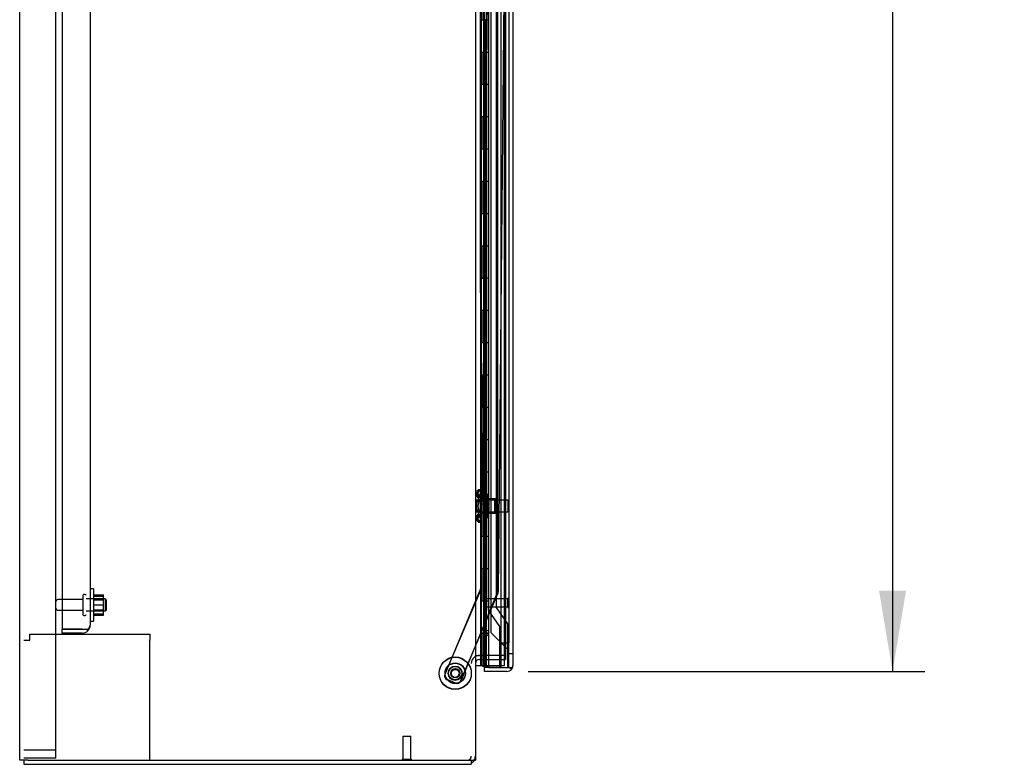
# Model space of a CAD drawing. Header units: inches. Extents: x 2 to 538, y -2 to 358.
# Tile 2 of 33: x 33 to 64, y 107 to 131. Entities that reach past the tile are written whole.
import ezdxf
from ezdxf.enums import TextEntityAlignment as Align
from ezdxf.lldxf.tags import DXFTag

# ---------------------------------------------------------------- set-up
doc = ezdxf.new("R2010")
doc.units = ezdxf.units.IN
doc.header["$MEASUREMENT"] = 0
for name, color, linetype in [('COM40147', 7, 'Continuous'), ('COM40430', 7, 'Continuous'), ('COM52825', 7, 'Continuous'), ('COM52826', 7, 'Continuous'), ('COM52833', 7, 'Continuous'), ('COM52847', 7, 'Continuous'), ('COM52848', 7, 'Continuous'), ('COM54578-80', 7, 'Continuous'), ('COM70839-6', 7, 'Continuous'), ('COM71126-3', 7, 'Continuous'), ('COM71129-1', 7, 'Continuous'), ('Default', 7, 'Continuous'), ('GSK11033', 7, 'Continuous'), ('NTS166105', 7, 'Continuous'), ('NTS18147', 7, 'Continuous'), ('ROL87452', 7, 'Continuous'), ('RVT17786', 7, 'Continuous'), ('STD21878', 7, 'Continuous'), ('STD26094', 7, 'Continuous'), ('STD26265', 7, 'Continuous'), ('WAF25059', 7, 'Continuous'), ('WAF25376', 7, 'Continuous'), ('WAM30038', 7, 'Continuous')]:
    doc.layers.add(name, color=color, linetype=linetype)
doc.styles.add('SEACAD_Times_New_Roman', font='times.ttf')
tags = doc.linetypes.add('HIDDEN2', pattern=[0.1875, 0.125, -0.0625]).pattern_tags.tags
tags[6:7] = [DXFTag(74, 4), DXFTag(75, 0), DXFTag(340, '0'), DXFTag(46, 0.0), DXFTag(50, 0.0), DXFTag(44, 0.0), DXFTag(45, 0.0)]
tags[4:5] = [DXFTag(74, 4), DXFTag(75, 0), DXFTag(340, '0'), DXFTag(46, 0.0), DXFTag(50, 0.0), DXFTag(44, 0.0), DXFTag(45, 0.0)]
doc.dimstyles.new('HAMMOND_(STH_-_540x360)', dxfattribs={"dimtxt": 2, "dimasz": 2.5, "dimexe": 1, "dimexo": 1, "dimgap": 0.5, "dimtad": 0, "dimtih": 1, "dimtoh": 1, "dimzin": 0, "dimdsep": 46, "dimtxsty": 'SEACAD_Times_New_Roman', "dimblk1": '_SE_FILLED', "dimblk2": '_SE_FILLED', "dimsah": 1, "dimcen": 1, "dimadec": 0, "dimazin": 0, "dimtfac": 0.8, "dimtofl": 0, "dimtmove": 0, "dimatfit": 3, "dimfxl": 1, "dimtolj": 1, "dimtzin": 0, "dimarcsym": 0})

# ---------------------------------------------------------------- blocks, each defined once
blk = doc.blocks.new('SE3')
at = {"layer": 'COM40147', "color": 7, "linetype": 'HIDDEN2'}
for p, q in [((34.557, 189.38), (34.557, 111.63)), ((35.432, 189.255), (35.432, 111.755)), ((35.432, 111.754), (35.432, 111.755)), ((35.432, 111.755), (35.432, 111.755)), ((34.557, 111.505), (34.557, 111.63)), ((35.182, 111.63), (34.557, 111.63)), ((34.557, 111.63), (35.182, 111.63)), ((35.182, 111.505), (34.557, 111.505)), ((35.182, 111.63), (35.182, 111.63)), ((35.182, 111.63), (35.309, 111.63)), ((35.182, 111.63), (35.36, 111.63)), ((35.309, 111.63), (35.36, 111.579))]:
    blk.add_line(p, q, dxfattribs=at)
for start, end in [(315.4399, 359.8781), (359.9564, 0), (270, 315.4399)]:
    blk.add_arc((35.182, 111.755), 0.25, start, end, dxfattribs=at)
blk.add_open_spline([(35.36, 111.63), (35.383, 111.651), (35.401, 111.672), (35.426, 111.713), (35.432, 111.734), (35.432, 111.755)], degree=3, knots=[0, 0, 0, 0, 0.5, 0.5, 1, 1, 1, 1], dxfattribs=at)
at = {"layer": 'COM40430', "color": 7, "linetype": 'HIDDEN2'}
for p, q in [((33.555, 111.288), (33.555, 111.473)), ((33.555, 111.473), (37.276, 111.473)), ((37.276, 111.473), (37.276, 111.288)), ((33.37, 111.288), (33.555, 111.288)), ((37.276, 107.567), (37.276, 111.288))]:
    blk.add_line(p, q, dxfattribs=at)
at = {"layer": 'COM52825', "color": 7, "linetype": 'HIDDEN2'}
for p, q in [((47.847, 189.483), (47.847, 111.526)), ((47.847, 111.526), (48.347, 111.026)), ((48.407, 110.877), (48.532, 110.877))]:
    blk.add_line(p, q, dxfattribs=at)
at = {"layer": 'COM52825', "color": 7, "linetype": 'Continuous'}
for start, end in [(340.3302, 0), (323.806, 337.7463)]:
    blk.add_arc((48.347, 110.502), 0.185, start, end, dxfattribs=at)
at = {"layer": 'COM52826', "color": 7, "linetype": 'HIDDEN2'}
for p, q in [((47.657, 112.567), (47.657, 190.54)), ((47.657, 110.505), (47.657, 112.317))]:
    blk.add_line(p, q, dxfattribs=at)
at = {"layer": 'COM52826', "color": 7, "linetype": 'Continuous'}
for p, q in [((48.532, 190.507), (48.532, 110.502)), ((47.657, 110.442), (47.657, 110.505)), ((47.785, 110.505), (47.785, 110.442)), ((48.532, 110.502), (48.532, 110.502)), ((48.532, 110.502), (48.532, 110.502)), ((48.532, 110.502), (48.532, 110.502)), ((47.785, 110.442), (47.657, 110.442)), ((47.657, 110.317), (47.657, 110.442)), ((48.157, 110.442), (47.657, 110.442)), ((48.347, 110.317), (47.657, 110.317)), ((47.785, 110.442), (48.347, 110.442)), ((48.347, 110.442), (48.347, 110.442)), ((48.347, 110.442), (48.429, 110.442)), ((48.347, 110.442), (48.496, 110.442)), ((48.429, 110.442), (48.496, 110.393))]:
    blk.add_line(p, q, dxfattribs=at)
for start, end in [(323.806, 359.8792), (359.9411, 0), (270, 323.806)]:
    blk.add_arc((48.347, 110.502), 0.185, start, end, dxfattribs=at)
blk.add_open_spline([(48.496, 110.442), (48.508, 110.452), (48.517, 110.462), (48.526, 110.477), (48.528, 110.482), (48.531, 110.492), (48.532, 110.497), (48.532, 110.502)], degree=3, knots=[0, 0, 0, 0, 0.5, 0.5, 0.75, 0.75, 1, 1, 1, 1], dxfattribs=at)
at = {"layer": 'COM52833', "color": 7, "linetype": 'HIDDEN2'}
for p, q in [((34.185, 107.88), (33.37, 107.88)), ((34.37, 107.88), (34.185, 107.88))]:
    blk.add_line(p, q, dxfattribs=at)
at = {"layer": 'COM52847', "color": 7, "linetype": 'HIDDEN2'}
for p, q in [((47.649, 111.613), (47.649, 189.397)), ((47.649, 111.613), (47.703, 111.613)), ((47.785, 111.4), (47.703, 111.482))]:
    blk.add_line(p, q, dxfattribs=at)
for centre, radius, start, end in [((47.834, 111.613), 0.185, 180, 225), ((48.292, 112.494), 1.059, 236.264, 241.3782)]:
    blk.add_arc(centre, radius, start, end, dxfattribs=at)
at = {"layer": 'COM52848', "color": 7, "linetype": 'HIDDEN2'}
for p, q in [((34.37, 107.63), (34.37, 192.255)), ((34.082, 107.63), (33.37, 107.63)), ((34.37, 107.63), (34.082, 107.63))]:
    blk.add_line(p, q, dxfattribs=at)
at = {"layer": 'COM54578-80', "color": 7, "linetype": 'HIDDEN2'}
for p, q in [((47.618, 190.505), (47.618, 111.505)), ((47.718, 111.505), (47.718, 190.505)), ((48.273, 110.505), (48.273, 190.505)), ((47.542, 130.505), (47.542, 131.505)), ((47.551, 130.506), (47.551, 130.505)), ((47.551, 130.504), (47.679, 130.504)), ((47.627, 130.505), (47.627, 129.505)), ((47.668, 130.505), (47.668, 129.505)), ((47.723, 130.504), (47.679, 130.504)), ((47.542, 128.505), (47.542, 129.505)), ((47.551, 129.505), (47.551, 128.506)), ((47.679, 129.505), (47.679, 128.506)), ((47.551, 128.506), (47.551, 128.505)), ((47.551, 128.504), (47.679, 128.504)), ((47.627, 128.505), (47.627, 127.505)), ((47.668, 128.505), (47.668, 127.505)), ((47.723, 128.504), (47.679, 128.504)), ((47.542, 126.505), (47.542, 127.505)), ((47.551, 127.505), (47.551, 126.506)), ((47.679, 127.505), (47.679, 126.506)), ((47.551, 126.506), (47.551, 126.505)), ((47.551, 126.504), (47.679, 126.504)), ((47.627, 126.505), (47.627, 125.505)), ((47.668, 126.505), (47.668, 125.505)), ((47.723, 126.504), (47.679, 126.504)), ((47.542, 124.505), (47.542, 125.505)), ((47.551, 125.505), (47.551, 124.506)), ((47.679, 125.505), (47.679, 124.506)), ((47.551, 124.506), (47.551, 124.505)), ((47.551, 124.504), (47.679, 124.504)), ((47.627, 124.505), (47.627, 123.505)), ((47.668, 124.505), (47.668, 123.505)), ((47.723, 124.504), (47.679, 124.504)), ((47.542, 122.505), (47.542, 123.505)), ((47.551, 123.505), (47.551, 122.506)), ((47.679, 123.505), (47.679, 122.506)), ((47.551, 122.506), (47.551, 122.505)), ((47.551, 122.504), (47.679, 122.504)), ((47.627, 122.505), (47.627, 121.505)), ((47.668, 122.505), (47.668, 121.505)), ((47.723, 122.504), (47.679, 122.504)), ((47.542, 120.505), (47.542, 121.505)), ((47.551, 121.505), (47.551, 120.506)), ((47.679, 121.505), (47.679, 120.506)), ((47.551, 120.506), (47.551, 120.505)), ((47.551, 120.504), (47.679, 120.504)), ((47.627, 120.505), (47.627, 119.505)), ((47.668, 120.505), (47.668, 119.505)), ((47.723, 120.504), (47.679, 120.504)), ((47.542, 118.505), (47.542, 119.505)), ((47.551, 119.505), (47.551, 118.506)), ((47.679, 119.505), (47.679, 118.506)), ((47.551, 118.506), (47.551, 118.505)), ((47.551, 118.504), (47.679, 118.504)), ((47.627, 118.505), (47.627, 117.505)), ((47.668, 118.505), (47.668, 117.505)), ((47.723, 118.504), (47.679, 118.504)), ((47.542, 116.505), (47.542, 117.505)), ((47.551, 117.505), (47.551, 116.506)), ((47.679, 117.505), (47.679, 116.506)), ((47.551, 116.506), (47.551, 116.505)), ((47.551, 116.504), (47.679, 116.504)), ((47.627, 116.505), (47.627, 115.505)), ((47.668, 116.505), (47.668, 115.505)), ((47.723, 116.504), (47.679, 116.504)), ((47.542, 114.505), (47.542, 115.505)), ((47.551, 115.505), (47.551, 114.506)), ((47.679, 115.505), (47.679, 114.506)), ((47.551, 114.506), (47.551, 114.505)), ((47.551, 114.504), (47.679, 114.504)), ((47.627, 114.505), (47.627, 113.505)), ((47.668, 114.505), (47.668, 113.505)), ((47.723, 114.504), (47.679, 114.504)), ((47.542, 112.505), (47.542, 113.505)), ((47.551, 113.505), (47.551, 112.506)), ((47.679, 113.505), (47.679, 112.506)), ((47.551, 112.506), (47.551, 112.505)), ((47.551, 112.504), (47.679, 112.504)), ((47.627, 112.505), (47.627, 111.505)), ((47.668, 112.505), (47.668, 111.505)), ((47.723, 112.504), (47.679, 112.504)), ((47.542, 110.505), (47.542, 111.505)), ((47.551, 111.505), (47.551, 110.505)), ((47.618, 111.505), (47.618, 110.505)), ((47.679, 111.505), (47.679, 110.505)), ((47.718, 110.505), (47.718, 111.505)), ((47.681, 110.496), (47.657, 110.496)), ((47.681, 110.496), (47.731, 110.496)), ((47.718, 110.496), (47.718, 110.505)), ((47.731, 110.496), (47.731, 110.47)), ((47.785, 110.505), (48.273, 110.505)), ((47.681, 110.47), (47.657, 110.47)), ((47.731, 110.47), (47.681, 110.47))]:
    blk.add_line(p, q, dxfattribs=at)
at = {"layer": 'COM54578-80', "color": 7, "linetype": 'Continuous'}
for p, q in [((47.582, 130.505), (47.582, 131.505)), ((47.785, 130.505), (47.785, 131.505)), ((47.538, 129.505), (47.538, 130.505)), ((47.538, 130.505), (47.582, 130.505)), ((47.542, 130.505), (47.542, 129.505)), ((47.551, 130.505), (47.551, 129.505)), ((47.582, 130.505), (47.785, 130.505)), ((47.785, 129.505), (47.785, 130.506)), ((47.538, 129.505), (47.582, 129.505)), ((47.582, 129.505), (47.785, 129.505)), ((47.582, 129.505), (47.785, 129.505)), ((47.582, 128.505), (47.582, 129.505)), ((47.785, 128.505), (47.785, 129.505)), ((47.538, 127.505), (47.538, 128.505)), ((47.538, 128.505), (47.582, 128.505)), ((47.542, 128.505), (47.542, 127.505)), ((47.551, 128.506), (47.785, 128.506)), ((47.551, 128.505), (47.551, 127.505)), ((47.582, 128.505), (47.785, 128.505)), ((47.785, 127.505), (47.785, 128.506)), ((47.538, 127.505), (47.582, 127.505)), ((47.582, 127.505), (47.785, 127.505)), ((47.582, 127.505), (47.785, 127.505)), ((47.582, 126.505), (47.582, 127.505)), ((47.785, 126.505), (47.785, 127.505)), ((47.538, 125.505), (47.538, 126.505)), ((47.538, 126.505), (47.582, 126.505)), ((47.542, 126.505), (47.542, 125.505)), ((47.551, 126.506), (47.785, 126.506)), ((47.551, 126.505), (47.551, 125.505)), ((47.582, 126.505), (47.785, 126.505)), ((47.785, 125.505), (47.785, 126.506)), ((47.538, 125.505), (47.582, 125.505)), ((47.582, 125.505), (47.785, 125.505)), ((47.582, 125.505), (47.785, 125.505)), ((47.582, 124.505), (47.582, 125.505)), ((47.785, 124.505), (47.785, 125.505)), ((47.538, 123.505), (47.538, 124.505)), ((47.538, 124.505), (47.582, 124.505)), ((47.542, 124.505), (47.542, 123.505)), ((47.551, 124.506), (47.785, 124.506)), ((47.551, 124.505), (47.551, 123.505)), ((47.582, 124.505), (47.785, 124.505)), ((47.785, 123.505), (47.785, 124.506)), ((47.538, 123.505), (47.582, 123.505)), ((47.582, 123.505), (47.785, 123.505)), ((47.582, 123.505), (47.785, 123.505)), ((47.582, 122.505), (47.582, 123.505)), ((47.785, 122.505), (47.785, 123.505)), ((47.538, 121.505), (47.538, 122.505)), ((47.538, 122.505), (47.582, 122.505)), ((47.542, 122.505), (47.542, 121.505)), ((47.551, 122.506), (47.785, 122.506)), ((47.551, 122.505), (47.551, 121.505)), ((47.582, 122.505), (47.785, 122.505)), ((47.785, 121.505), (47.785, 122.506)), ((47.538, 121.505), (47.582, 121.505)), ((47.582, 121.505), (47.785, 121.505)), ((47.582, 121.505), (47.785, 121.505)), ((47.582, 120.505), (47.582, 121.505)), ((47.785, 120.505), (47.785, 121.505)), ((47.538, 119.505), (47.538, 120.505)), ((47.538, 120.505), (47.582, 120.505)), ((47.542, 120.505), (47.542, 119.505)), ((47.551, 120.506), (47.785, 120.506)), ((47.551, 120.505), (47.551, 119.505)), ((47.582, 120.505), (47.785, 120.505)), ((47.785, 119.505), (47.785, 120.506)), ((47.538, 119.505), (47.582, 119.505)), ((47.582, 119.505), (47.785, 119.505)), ((47.582, 119.505), (47.785, 119.505)), ((47.582, 118.505), (47.582, 119.505)), ((47.785, 118.505), (47.785, 119.505)), ((47.538, 117.505), (47.538, 118.505)), ((47.538, 118.505), (47.582, 118.505)), ((47.542, 118.505), (47.542, 117.505)), ((47.551, 118.506), (47.785, 118.506)), ((47.551, 118.505), (47.551, 117.505)), ((47.582, 118.505), (47.785, 118.505)), ((47.785, 117.505), (47.785, 118.506)), ((47.538, 117.505), (47.582, 117.505)), ((47.582, 117.505), (47.785, 117.505)), ((47.582, 117.505), (47.785, 117.505)), ((47.582, 116.505), (47.582, 117.505)), ((47.785, 116.505), (47.785, 117.505)), ((47.538, 115.505), (47.538, 116.505)), ((47.538, 116.505), (47.582, 116.505)), ((47.542, 116.505), (47.542, 115.505)), ((47.551, 116.506), (47.785, 116.506)), ((47.551, 116.505), (47.551, 115.505)), ((47.582, 116.505), (47.785, 116.505)), ((47.785, 115.505), (47.785, 116.506)), ((47.538, 115.505), (47.582, 115.505)), ((47.582, 115.505), (47.785, 115.505)), ((47.582, 115.505), (47.785, 115.505)), ((47.582, 114.505), (47.582, 115.505)), ((47.785, 114.505), (47.785, 115.505)), ((47.538, 113.505), (47.538, 114.505)), ((47.538, 114.505), (47.582, 114.505)), ((47.542, 114.505), (47.542, 113.505)), ((47.551, 114.506), (47.785, 114.506)), ((47.551, 114.505), (47.551, 113.505)), ((47.582, 114.505), (47.785, 114.505)), ((47.785, 113.505), (47.785, 114.506)), ((47.538, 113.505), (47.582, 113.505)), ((47.582, 113.505), (47.785, 113.505)), ((47.582, 113.505), (47.785, 113.505)), ((47.582, 112.505), (47.582, 113.505)), ((47.785, 112.505), (47.785, 113.505)), ((47.538, 111.505), (47.538, 112.505)), ((47.538, 112.505), (47.582, 112.505)), ((47.542, 112.505), (47.542, 111.505)), ((47.551, 112.506), (47.785, 112.506)), ((47.551, 112.505), (47.551, 111.505)), ((47.582, 112.505), (47.785, 112.505)), ((47.785, 111.505), (47.785, 112.506)), ((47.538, 111.505), (47.582, 111.505)), ((47.785, 111.505), (47.551, 111.505)), ((47.582, 110.505), (47.582, 111.505)), ((47.582, 111.505), (47.785, 111.505)), ((47.618, 111.505), (47.618, 111.505)), ((47.718, 111.505), (47.718, 111.505)), ((47.723, 111.505), (47.723, 111.505)), ((47.785, 111.505), (47.785, 111.505)), ((47.785, 110.505), (47.785, 111.505)), ((47.37, 110.505), (47.582, 110.505)), ((47.582, 110.505), (47.785, 110.505)), ((47.606, 110.47), (47.606, 110.496)), ((47.606, 110.496), (47.656, 110.496)), ((47.618, 110.505), (47.618, 110.496)), ((47.657, 110.496), (47.656, 110.496)), ((47.656, 110.47), (47.606, 110.47)), ((47.657, 110.47), (47.656, 110.47))]:
    blk.add_line(p, q, dxfattribs=at)
at = {"layer": 'COM70839-6', "color": 7, "linetype": 'HIDDEN2'}
for p, q in [((47.517, 149.754), (47.526, 112.878)), ((47.896, 149.754), (47.551, 112.879)), ((48.048, 148.379), (48.057, 112.797)), ((48.414, 148.374), (48.081, 112.794)), ((47.551, 112.879), (46.425, 110.234)), ((47.526, 112.878), (46.426, 110.222)), ((48.071, 112.746), (46.914, 110.026)), ((48.047, 112.749), (46.916, 110.018)), ((46.75, 109.96), (46.492, 110.07)), ((46.753, 109.951), (46.493, 110.058))]:
    blk.add_line(p, q, dxfattribs=at)
blk.add_circle((46.745, 110.258), 0.129, dxfattribs=at)
for centre, radius, start, end in [((47.932, 112.797), 0.125, 337.5018, 0.0138), ((47.956, 112.795), 0.125, 336.9526, 359.4646), ((46.541, 110.185), 0.125, 156.9526, 246.9526), ((46.541, 110.174), 0.125, 157.5018, 247.5018), ((46.745, 110.267), 0.129, 0, 201.2966), ((46.745, 110.267), 0.129, 209.1561, 318.7545), ((46.745, 110.267), 0.129, 335.7675, 0), ((46.799, 110.075), 0.125, 246.9526, 336.9526), ((46.801, 110.066), 0.125, 247.5018, 337.5018)]:
    blk.add_arc(centre, radius, start, end, dxfattribs=at)
at = {"layer": 'COM71126-3', "color": 7, "linetype": 'Continuous'}
for p, q in [((33.245, 107.567), (33.245, 193.442)), ((47.37, 193.442), (47.37, 107.567)), ((33.495, 107.567), (33.245, 107.567)), ((33.495, 107.567), (47.12, 107.567)), ((47.12, 107.567), (47.37, 107.567))]:
    blk.add_line(p, q, dxfattribs=at)
at = {"layer": 'COM71126-3', "color": 7, "linetype": 'HIDDEN2'}
for p, q in [((48.308, 190.192), (48.308, 110.817)), ((47.37, 110.817), (47.495, 110.817)), ((48.308, 110.817), (47.495, 110.817))]:
    blk.add_line(p, q, dxfattribs=at)
at = {"layer": 'COM71129-1', "color": 7, "linetype": 'HIDDEN2'}
for p in [(48.308, 110.817), (47.495, 110.692)]:
    blk.add_line(p, (48.308, 110.692), dxfattribs=at)
at = {"layer": 'COM71129-1', "color": 7, "linetype": 'Continuous'}
for p, q in [((33.37, 107.567), (33.37, 107.442)), ((33.37, 107.442), (47.245, 107.442)), ((47.245, 107.567), (47.245, 107.442))]:
    blk.add_line(p, q, dxfattribs=at)
at = {"layer": 'COM71129-1', "color": 7, "linetype": 'HIDDEN2'}
for centre, radius, start, end in [((47.495, 110.567), 0.25, 90, 180), ((47.495, 110.567), 0.125, 90, 180), ((47.12, 107.692), 0.125, 270, 0), ((47.12, 107.692), 0.25, 330, 0)]:
    blk.add_arc(centre, radius, start, end, dxfattribs=at)
at = {"layer": 'COM71129-1', "color": 7, "linetype": 'Continuous'}
blk.add_arc((47.12, 107.692), 0.25, 300, 330, dxfattribs=at)
at = {"layer": 'GSK11033', "color": 7, "linetype": 'HIDDEN2'}
for p, q in [((48.157, 189.817), (48.157, 111.192)), ((48.407, 189.817), (48.407, 111.192)), ((47.774, 112.218), (47.774, 188.793)), ((48.024, 112.297), (48.024, 188.714)), ((48.13, 111.71), (47.774, 112.218)), ((48.38, 111.789), (48.024, 112.297)), ((48.13, 110.442), (48.13, 111.71)), ((48.38, 110.442), (48.38, 111.789)), ((48.407, 111.192), (48.157, 111.192)), ((48.157, 111.192), (48.157, 110.442)), ((48.407, 110.442), (48.407, 111.192))]:
    blk.add_line(p, q, dxfattribs=at)
at = {"layer": 'GSK11033', "color": 7, "linetype": 'Continuous'}
for p, q in [((48.13, 110.442), (48.13, 110.442)), ((48.157, 110.442), (48.407, 110.442)), ((48.157, 110.442), (48.157, 110.442)), ((48.407, 110.442), (48.407, 110.442))]:
    blk.add_line(p, q, dxfattribs=at)
at = {"layer": 'NTS166105', "color": 7, "linetype": 'HIDDEN2'}
for p, q in [((35.528, 112.696), (35.848, 112.696)), ((35.528, 112.654), (35.848, 112.654)), ((35.848, 112.654), (35.848, 112.696)), ((35.848, 112.382), (35.848, 112.654)), ((35.528, 112.535), (35.848, 112.535)), ((35.528, 112.382), (35.848, 112.382)), ((35.848, 112.104), (35.848, 112.382)), ((35.528, 112.226), (35.848, 112.226)), ((35.528, 112.104), (35.848, 112.104)), ((35.528, 112.064), (35.848, 112.064)), ((35.848, 112.064), (35.848, 112.104))]:
    blk.add_line(p, q, dxfattribs=at)
at = {"layer": 'NTS18147', "color": 7, "linetype": 'HIDDEN2'}
for p, q in [((47.4, 115.843), (47.4, 115.789)), ((47.45, 115.843), (47.45, 115.789)), ((47.462, 115.938), (47.462, 115.942)), ((47.525, 115.942), (47.462, 115.942)), ((47.462, 115.938), (47.525, 115.938)), ((47.462, 115.749), (47.462, 115.631)), ((47.525, 115.749), (47.462, 115.749)), ((47.512, 115.938), (47.512, 115.942)), ((47.512, 115.749), (47.512, 115.631)), ((47.575, 115.942), (47.525, 115.942)), ((47.525, 115.938), (47.525, 115.942)), ((47.525, 115.938), (47.575, 115.938)), ((47.525, 115.749), (47.525, 115.938)), ((47.575, 115.749), (47.525, 115.749)), ((47.525, 115.631), (47.525, 115.749)), ((47.575, 115.938), (47.575, 115.942)), ((47.575, 115.749), (47.575, 115.938)), ((47.575, 115.631), (47.575, 115.749)), ((47.462, 115.631), (47.525, 115.631)), ((47.963, 115.662), (47.525, 115.662)), ((47.525, 115.631), (47.575, 115.631)), ((47.525, 115.254), (47.525, 115.631)), ((47.575, 115.254), (47.575, 115.631)), ((48.012, 115.662), (47.963, 115.662)), ((47.963, 115.662), (47.963, 115.222)), ((48.012, 115.222), (48.012, 115.662)), ((47.4, 115.096), (47.4, 115.041)), ((47.45, 115.096), (47.45, 115.041)), ((47.462, 115.254), (47.462, 115.136)), ((47.525, 115.254), (47.462, 115.254)), ((47.462, 115.136), (47.525, 115.136)), ((47.512, 115.254), (47.512, 115.136)), ((47.575, 115.254), (47.525, 115.254)), ((47.525, 115.136), (47.525, 115.254)), ((47.525, 115.222), (47.963, 115.222)), ((47.525, 115.136), (47.575, 115.136)), ((47.525, 114.947), (47.525, 115.136)), ((47.575, 115.136), (47.575, 115.254)), ((47.575, 114.947), (47.575, 115.136)), ((47.963, 115.222), (48.012, 115.222)), ((47.462, 114.947), (47.462, 114.942)), ((47.525, 114.947), (47.462, 114.947)), ((47.462, 114.942), (47.525, 114.942)), ((47.512, 114.947), (47.512, 114.942)), ((47.575, 114.947), (47.525, 114.947)), ((47.525, 114.947), (47.525, 114.942)), ((47.525, 114.942), (47.575, 114.942)), ((47.575, 114.947), (47.575, 114.942))]:
    blk.add_line(p, q, dxfattribs=at)
for centre in [(47.719, 115.442), (47.768, 115.442)]:
    blk.add_arc(centre, 0.318, 143.6338, 216.3662, dxfattribs=at)
for centre, start_param, end_param in [((47.719, 115.843), 2.506883, 3.776302), ((47.719, 115.789), 3.141593, 3.776302), ((47.768, 115.843), 2.506883, 3.776302), ((47.768, 115.789), 3.141593, 3.776302), ((47.719, 115.041), 2.506883, 3.776302), ((47.719, 115.096), 2.506883, 3.141593), ((47.768, 115.041), 2.506883, 3.776302), ((47.768, 115.096), 2.506883, 3.141593)]:
    blk.add_ellipse(centre, major_axis=(0.318, 0), ratio=0.5, start_param=start_param, end_param=end_param, dxfattribs=at)
at = {"layer": 'ROL87452', "color": 7, "linetype": 'HIDDEN2'}
for centre, radius in [((46.745, 110.267), 0.5), ((46.745, 110.258), 0.5), ((46.745, 110.267), 0.206)]:
    blk.add_circle(centre, radius, dxfattribs=at)
at = {"layer": 'RVT17786', "color": 7, "linetype": 'HIDDEN2'}
for centre, radius in [((46.745, 110.267), 0.217), ((46.745, 110.258), 0.217), ((46.745, 110.258), 0.125)]:
    blk.add_circle(centre, radius, dxfattribs=at)
at = {"layer": 'STD21878', "color": 7, "linetype": 'HIDDEN2'}
for p, q in [((47.657, 112.317), (47.657, 112.567)), ((48.376, 112.567), (47.657, 112.567)), ((48.376, 112.302), (48.376, 112.583)), ((48.407, 112.583), (48.376, 112.583)), ((47.657, 112.317), (48.376, 112.317)), ((48.376, 112.302), (48.407, 112.302)), ((45.12, 108.317), (45.37, 108.317)), ((45.12, 108.317), (45.12, 107.599)), ((45.37, 107.599), (45.37, 108.317)), ((45.105, 107.599), (45.386, 107.599)), ((45.105, 107.599), (45.105, 107.567)), ((45.386, 107.567), (45.386, 107.599))]:
    blk.add_line(p, q, dxfattribs=at)
at = {"layer": 'STD26094', "color": 7, "linetype": 'HIDDEN2'}
for p, q in [((35.207, 112.675), (35.207, 112.085)), ((35.277, 112.705), (35.237, 112.705)), ((35.207, 112.545), (34.43, 112.545)), ((35.895, 112.567), (35.307, 112.567)), ((35.895, 112.567), (35.895, 112.192)), ((35.932, 112.53), (35.895, 112.567)), ((35.932, 112.23), (35.932, 112.53)), ((34.43, 112.215), (35.207, 112.215)), ((35.237, 112.055), (35.277, 112.055)), ((35.307, 112.192), (35.895, 112.192)), ((35.895, 112.192), (35.932, 112.23))]:
    blk.add_line(p, q, dxfattribs=at)
for centre, radius, start, end in [((35.237, 112.675), 0.03, 90, 180), ((35.277, 112.675), 0.03, 0, 90), ((34.43, 112.485), 0.06, 90, 180), ((34.43, 112.275), 0.06, 180, 270), ((35.237, 112.085), 0.03, 180, 270), ((35.277, 112.085), 0.03, 270, 0)]:
    blk.add_arc(centre, radius, start, end, dxfattribs=at)
at = {"layer": 'STD26265', "color": 7, "linetype": 'HIDDEN2'}
for p, q in [((47.407, 115.627), (47.407, 115.257)), ((48.372, 115.627), (47.407, 115.627)), ((48.372, 115.627), (48.372, 115.257)), ((48.407, 115.592), (48.372, 115.627)), ((47.407, 115.257), (48.372, 115.257)), ((48.372, 115.257), (48.407, 115.292))]:
    blk.add_line(p, q, dxfattribs=at)
at = {"layer": 'WAF25059', "color": 7, "linetype": 'HIDDEN2'}
for p, q in [((35.528, 112.88), (35.432, 112.88)), ((35.528, 112.88), (35.528, 111.88)), ((35.432, 111.88), (35.528, 111.88))]:
    blk.add_line(p, q, dxfattribs=at)
at = {"layer": 'WAF25376', "color": 7, "linetype": 'HIDDEN2'}
for centre, radius in [((46.745, 110.267), 0.315), ((46.745, 110.258), 0.315), ((46.745, 110.267), 0.14), ((46.745, 110.258), 0.14)]:
    blk.add_circle(centre, radius, dxfattribs=at)
at = {"layer": 'WAM30038', "color": 7, "linetype": 'HIDDEN2'}
for p, q in [((47.65, 115.067), (47.65, 115.817)), ((47.674, 115.817), (47.65, 115.817)), ((47.674, 115.067), (47.674, 115.817)), ((47.7, 115.817), (47.7, 115.067)), ((47.724, 115.817), (47.7, 115.817)), ((47.724, 115.817), (47.724, 115.067)), ((47.684, 115.628), (47.722, 115.603)), ((47.738, 115.616), (47.693, 115.644)), ((47.693, 115.62), (47.738, 115.591)), ((47.738, 115.46), (47.693, 115.46)), ((47.693, 115.425), (47.738, 115.425)), ((47.722, 115.603), (47.738, 115.616)), ((47.738, 115.671), (47.738, 115.616)), ((47.738, 115.625), (47.772, 115.603)), ((47.738, 115.591), (47.738, 115.46)), ((47.738, 115.425), (47.738, 115.293)), ((47.788, 115.616), (47.743, 115.644)), ((47.743, 115.62), (47.788, 115.591)), ((47.788, 115.46), (47.743, 115.46)), ((47.743, 115.425), (47.788, 115.425)), ((47.772, 115.603), (47.788, 115.616)), ((47.788, 115.671), (47.788, 115.616)), ((47.788, 115.591), (47.788, 115.46)), ((47.788, 115.425), (47.788, 115.293)), ((47.65, 115.067), (47.674, 115.067)), ((47.722, 115.281), (47.683, 115.257)), ((47.738, 115.293), (47.693, 115.265)), ((47.693, 115.24), (47.738, 115.269)), ((47.7, 115.067), (47.724, 115.067)), ((47.738, 115.269), (47.722, 115.281)), ((47.772, 115.281), (47.738, 115.26)), ((47.738, 115.269), (47.738, 115.214)), ((47.788, 115.293), (47.743, 115.265)), ((47.743, 115.24), (47.788, 115.269)), ((47.788, 115.269), (47.772, 115.281)), ((47.788, 115.269), (47.788, 115.214))]:
    blk.add_line(p, q, dxfattribs=at)
for centre, radius, start, end in [((48.262, 116.348), 0.854, 226.5547, 228.2901), ((48.311, 116.348), 0.854, 226.5547, 228.2901), ((47.692, 115.442), 0.0182, 87.1609, 177.9942), ((47.692, 115.443), 0.0181, 181.7718, 273.073), ((47.742, 115.442), 0.0182, 87.1609, 177.9942), ((47.742, 115.443), 0.0181, 181.7718, 273.073), ((48.259, 114.539), 0.85, 131.7058, 133.4493), ((48.309, 114.539), 0.85, 131.7058, 133.4493)]:
    blk.add_arc(centre, radius, start, end, dxfattribs=at)
for points, knots in [([(47.693, 115.711), (47.695, 115.709), (47.698, 115.707), (47.7, 115.705), (47.713, 115.694), (47.725, 115.682), (47.738, 115.671)], [0, 0, 0, 0, 0.141448, 0.141448, 0.141448, 1, 1, 1, 1]), ([(47.743, 115.711), (47.745, 115.709), (47.747, 115.707), (47.749, 115.705), (47.762, 115.694), (47.775, 115.682), (47.788, 115.671)], [0, 0, 0, 0, 0.141448, 0.141448, 0.141448, 1, 1, 1, 1]), ([(47.674, 115.644), (47.674, 115.642), (47.675, 115.64), (47.678, 115.635), (47.679, 115.633), (47.685, 115.626), (47.689, 115.622), (47.693, 115.62)], [0, 0, 0, 0, 0.25, 0.25, 0.5, 0.5, 1, 1, 1, 1]), ([(47.693, 115.644), (47.691, 115.646), (47.689, 115.647), (47.685, 115.649), (47.683, 115.649), (47.681, 115.65), (47.68, 115.65), (47.68, 115.65)], [0, 0, 0, 0, 0.25, 0.25, 0.5, 0.5, 0.5626015, 0.5626015, 0.5626015, 0.5626015]), ([(47.724, 115.644), (47.724, 115.642), (47.725, 115.64), (47.727, 115.635), (47.729, 115.633), (47.734, 115.626), (47.739, 115.622), (47.743, 115.62)], [0, 0, 0, 0, 0.25, 0.25, 0.5, 0.5, 1, 1, 1, 1]), ([(47.743, 115.644), (47.741, 115.646), (47.739, 115.647), (47.735, 115.649), (47.733, 115.649), (47.73, 115.65), (47.73, 115.65), (47.729, 115.65)], [0, 0, 0, 0, 0.25, 0.25, 0.5, 0.5, 0.5626015, 0.5626015, 0.5626015, 0.5626015]), ([(47.693, 115.265), (47.691, 115.264), (47.689, 115.262), (47.685, 115.259), (47.683, 115.257), (47.679, 115.252), (47.678, 115.25), (47.675, 115.245), (47.674, 115.242), (47.674, 115.24)], [0, 0, 0, 0, 0.25, 0.25, 0.5, 0.5, 0.75, 0.75, 1, 1, 1, 1]), ([(47.68, 115.235), (47.68, 115.235), (47.681, 115.235), (47.685, 115.236), (47.689, 115.238), (47.693, 115.24)], [0.4389304, 0.4389304, 0.4389304, 0.4389304, 0.5, 0.5, 1, 1, 1, 1]), ([(47.738, 115.214), (47.725, 115.203), (47.713, 115.191), (47.7, 115.18), (47.698, 115.178), (47.695, 115.176), (47.693, 115.174)], [0, 0, 0, 0, 0.858552, 0.858552, 0.858552, 1, 1, 1, 1]), ([(47.743, 115.265), (47.741, 115.264), (47.739, 115.262), (47.735, 115.259), (47.733, 115.257), (47.729, 115.252), (47.727, 115.25), (47.725, 115.245), (47.724, 115.242), (47.724, 115.24)], [0, 0, 0, 0, 0.25, 0.25, 0.5, 0.5, 0.75, 0.75, 1, 1, 1, 1]), ([(47.729, 115.235), (47.73, 115.235), (47.73, 115.235), (47.734, 115.236), (47.739, 115.238), (47.743, 115.24)], [0.4389304, 0.4389304, 0.4389304, 0.4389304, 0.5, 0.5, 1, 1, 1, 1]), ([(47.788, 115.214), (47.775, 115.203), (47.762, 115.191), (47.749, 115.18), (47.747, 115.178), (47.745, 115.176), (47.743, 115.174)], [0, 0, 0, 0, 0.858552, 0.858552, 0.858552, 1, 1, 1, 1])]:
    blk.add_open_spline(points, degree=3, knots=knots, dxfattribs=at)
blk = doc.blocks.new('DMBLK3420')
at = {"layer": 'Default', "linetype": 'Continuous'}
for points in [[(60.718, 188.192), (60.302, 190.692), (59.885, 188.192)], [(60.718, 112.817), (59.885, 112.817), (60.302, 110.317)]]:
    blk.add_hatch(color=7, dxfattribs=at).paths.add_polyline_path(points)
at = {"layer": 'Default', "color": 7, "linetype": 'Continuous'}
for p, q in [((49.002, 190.692), (61.302, 190.692)), ((60.302, 190.692), (60.302, 152.205)), ((60.302, 146.505), (60.302, 110.317)), ((49.002, 110.317), (61.302, 110.317))]:
    blk.add_line(p, q, dxfattribs=at)
at = {"layer": 'Default', "color": 7, "linetype": 'Continuous', "style": 'SEACAD_Times_New_Roman'}
for s, p in [('80.38', (56.889, 151.505)), ('DOOR', (56.107, 148.505))]:
    blk.add_text(s, height=2, dxfattribs=at).set_placement(p, align=Align.TOP_LEFT)
blk = doc.blocks.new('_SE_FILLED')
at = {"color": 0}
blk.add_line((0, 0), (-1, 0), dxfattribs=at)
blk.add_solid([(0, 0), (-1, -0.1665), (-1, 0.1665), (0, 0)], dxfattribs=at)

msp = doc.modelspace()

# ---------------------------------------------------------------- block references
at = {"layer": 'Default'}
msp.add_blockref('SE3', (0, 0), dxfattribs=at)

# ---------------------------------------------------------------- dimensions: what is measured, and where the dimension line sits
at = {"layer": 'Default', "color": 7, "linetype": 'Continuous'}
dim = msp.add_linear_dim(base=(60.301738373, 190.692360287), p1=(48.002131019, 190.692360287), p2=(48.002131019, 110.317360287), angle=270, text='\\A1;<>\\PDOOR', dimstyle='HAMMOND_(STH_-_540x360)', dxfattribs=at)
dim.commit()
dim.dimension.update_dxf_attribs({"geometry": 'DMBLK3420', "text_midpoint": (60.301738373, 150.50486251), "dimtype": 161})

doc.saveas('drawing.dxf')
